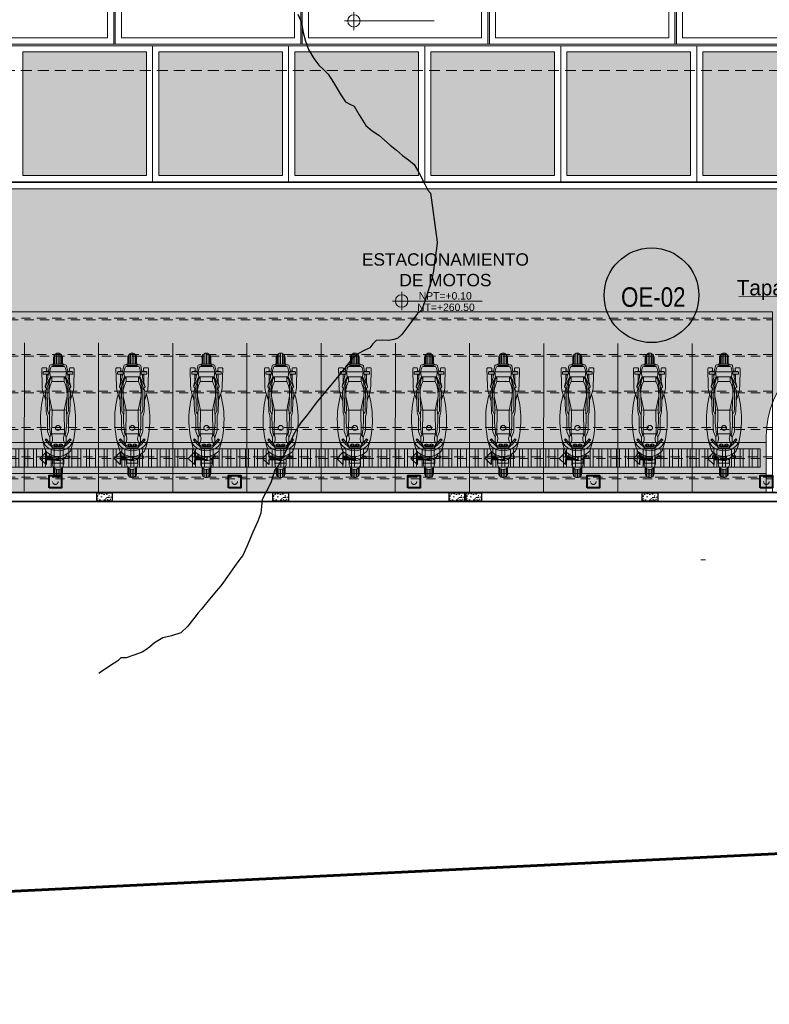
# Model space of a CAD drawing. Header units: millimetres. Extents: x -8931983 to 9630244, y 4 to 18563053.
# Tile 8 of 256: x 349105 to 349117, y 9281910 to 9281926. Entities that reach past the tile are written whole.
import ezdxf

# ---------------------------------------------------------------- set-up
doc = ezdxf.new("R2010")
doc.units = ezdxf.units.MM
for name, pattern in [('ACAD_ISO03W100', [30, 12, -18]), ('CONTINUA', [0]), ('DASHED', [0.75, 0.5, -0.25]), ('DASHED2', [0.375, 0.25, -0.125])]:
    doc.linetypes.add(name, pattern=pattern)
for name, color, linetype, lineweight in [('.', 7, 'Continuous', 0), ('0_ CUNETAS', 151, 'Continuous', 5), ('0_PROYECCIONES 1', 1, 'DASHED2', 0), ('13.-ALE_PRESENTACION', 7, 'Continuous', 0), ('Cerco Perimetrico', 151, 'Continuous', 18), ('COLUMNETAS TOP', 253, 'Continuous', 0), ('CUNETAS', 5, 'Continuous', 0), ('EQUIPAMIENTO', 8, 'Continuous', 0), ('G-ANNO-DIMS', 7, 'Continuous', 5), ('JUNTAS DE DILATACIÓN', 160, 'CONTINUA', 9), ('LPROYECCION', 7, 'ACAD_ISO03W100', 5), ('LROTULOS', 7, 'Continuous', 5), ('TARRAJEO', 32, 'Continuous', 0), ('TEXTO AMBIENTES', 7, 'Continuous', 30), ('vereda', 254, 'Continuous', 5)]:
    doc.layers.add(name, color=color, linetype=linetype, lineweight=lineweight)
for name, color, linetype, lineweight, true_color in [('0_COLUMNA ACHURADO', 250, 'Continuous', 0, 0x363636), ('0_PISOS', 252, 'Continuous', 0, 0x8a8a8a), ('0_TEXTURA PISOS', 252, 'Continuous', 0, 0x8c8c8c), ('PISO Cemento pulido', 254, 'Continuous', 5, 0xd1d1d1)]:
    doc.layers.add(name, color=color, linetype=linetype, lineweight=lineweight, true_color=true_color)
doc.layers.add('C-TOPO', color=7, linetype='Continuous')
doc.layers.add('COLUMNA T.E', color=6, linetype='Continuous')
doc.styles.add('AG FB', font='AGENCYR.TTF', dxfattribs={"height": 0.3})
doc.styles.add('Arial_1', font='arial.ttf', dxfattribs={"height": 0.15})
doc.styles.add('Cota B', font='swissck.ttf')

# ---------------------------------------------------------------- blocks, each defined once
blk = doc.blocks.new('A$Cead40488')
at = {"layer": 'EQUIPAMIENTO', "color": 252, "lineweight": 0, "true_color": 0x939598}
for p, q in [((0.61, 0.494), (0.536, 0.428)), ((0.62, 0.468), (0.602, 0.487)), ((0.627, 0.475), (0.61, 0.494)), ((1.069, 0.475), (1.389, 0.486)), ((1.25, 0.482), (1.362, 0.519)), ((1.395, 0.485), (1.444, 0.471)), ((1.46, 0.485), (1.428, 0.457)), ((1.767, 0.547), (1.481, 0.54)), ((1.481, 0.491), (1.621, 0.449)), ((1.482, 0.487), (1.632, 0.408)), ((1.673, 0.431), (1.673, 0.523)), ((1.673, 0.523), (1.713, 0.523)), ((1.713, 0.523), (1.713, 0.431)), ((1.715, 0.514), (1.715, 0.44)), ((1.775, 0.54), (1.767, 0.547)), ((1.775, 0.477), (1.775, 0.54)), ((0.147, 0.335), (0.021, 0.335)), ((0.044, 0.351), (0.16, 0.351)), ((0.166, 0.356), (0.071, 0.356)), ((0.307, 0.376), (0.224, 0.376)), ((0.276, 0.371), (0.236, 0.371)), ((0.236, 0.371), (0.236, 0.197)), ((0.299, 0.364), (0.276, 0.371)), ((0.311, 0.394), (0.311, 0.461)), ((0.314, 0.469), (0.35, 0.469)), ((0.314, 0.385), (0.314, 0.469)), ((0.35, 0.469), (0.35, 0.415)), ((0.48, 0.349), (0.48, 0.22)), ((0.532, 0.419), (0.496, 0.385)), ((0.505, 0.22), (0.505, 0.349)), ((0.509, 0.338), (0.519, 0.355)), ((0.509, 0.312), (0.509, 0.338)), ((0.519, 0.325), (0.514, 0.325)), ((0.521, 0.333), (0.516, 0.34)), ((0.519, 0.355), (0.532, 0.355)), ((0.52, 0.385), (0.532, 0.396)), ((0.523, 0.349), (0.525, 0.338)), ((0.529, 0.338), (0.531, 0.349)), ((0.532, 0.391), (0.627, 0.475)), ((0.532, 0.42), (0.532, 0.391)), ((0.532, 0.355), (0.542, 0.338)), ((0.538, 0.34), (0.532, 0.333)), ((0.534, 0.325), (0.541, 0.325)), ((0.542, 0.312), (0.542, 0.338)), ((0.543, 0.398), (0.591, 0.379)), ((0.655, 0.417), (0.562, 0.417)), ((0.651, 0.374), (0.71, 0.388)), ((0.652, 0.417), (0.732, 0.449)), ((0.71, 0.388), (0.655, 0.417)), ((0.71, 0.388), (0.71, 0.182)), ((0.71, 0.388), (1.09, 0.382)), ((0.792, 0.326), (0.768, 0.299)), ((0.769, 0.456), (0.975, 0.456)), ((0.818, 0.326), (0.792, 0.326)), ((0.843, 0.299), (0.818, 0.326)), ((1.001, 0.459), (1.046, 0.472)), ((1.041, 0.437), (1.021, 0.424)), ((1.09, 0.382), (1.32, 0.43)), ((1.09, 0.382), (1.097, 0.418)), ((1.09, 0.382), (1.097, 0.418)), ((1.09, 0.187), (1.09, 0.382)), ((1.09, 0.187), (1.09, 0.382)), ((1.095, 0.453), (1.469, 0.458)), ((1.424, 0.435), (1.097, 0.418)), ((1.32, 0.43), (1.422, 0.429)), ((1.422, 0.429), (1.493, 0.411)), ((1.519, 0.429), (1.424, 0.435)), ((1.632, 0.408), (1.476, 0.457)), ((1.493, 0.411), (1.555, 0.385)), ((1.597, 0.411), (1.519, 0.429)), ((1.673, 0.472), (1.542, 0.472)), ((1.555, 0.385), (1.555, 0.185)), ((1.555, 0.385), (1.632, 0.385)), ((1.632, 0.385), (1.597, 0.411)), ((1.632, 0.408), (1.601, 0.408)), ((1.673, 0.444), (1.621, 0.449)), ((1.632, 0.408), (1.711, 0.42)), ((1.632, 0.162), (1.632, 0.408)), ((1.673, 0.454), (1.636, 0.448)), ((1.713, 0.431), (1.673, 0.431)), ((1.711, 0.42), (1.714, 0.441)), ((1.711, 0.42), (1.711, 0.149)), ((1.711, 0.42), (1.782, 0.401)), ((1.765, 0.468), (1.713, 0.472)), ((1.713, 0.462), (1.754, 0.469)), ((1.713, 0.441), (1.715, 0.441)), ((1.714, 0.441), (1.713, 0.441)), ((1.715, 0.441), (1.81, 0.422)), ((1.775, 0.477), (1.765, 0.468)), ((1.797, 0.381), (1.797, 0.187)), ((1.833, 0.375), (1.813, 0.36)), ((1.813, 0.36), (1.813, 0.209)), ((1.826, 0.37), (1.826, 0.403)), ((1.833, 0.193), (1.833, 0.375)), ((1.943, 0.356), (1.834, 0.356)), ((1.834, 0.351), (1.969, 0.351)), ((1.994, 0.335), (1.834, 0.335)), ((0.132, 0.284), (0, 0.284)), ((0.005, 0.312), (0.136, 0.312)), ((0.005, 0.256), (0.136, 0.256)), ((0.148, 0.233), (0.021, 0.233)), ((0.044, 0.218), (0.161, 0.218)), ((0.167, 0.213), (0.071, 0.213)), ((0.307, 0.193), (0.224, 0.193)), ((0.276, 0.197), (0.236, 0.197)), ((0.299, 0.204), (0.276, 0.197)), ((0.311, 0.175), (0.311, 0.108)), ((0.314, 0.184), (0.314, 0.099)), ((0.532, 0.149), (0.496, 0.183)), ((0.509, 0.312), (0.519, 0.294)), ((0.509, 0.256), (0.519, 0.274)), ((0.509, 0.256), (0.509, 0.231)), ((0.509, 0.231), (0.519, 0.214)), ((0.519, 0.244), (0.514, 0.244)), ((0.521, 0.316), (0.516, 0.31)), ((0.521, 0.252), (0.516, 0.259)), ((0.521, 0.236), (0.516, 0.228)), ((0.519, 0.294), (0.532, 0.294)), ((0.519, 0.274), (0.532, 0.274)), ((0.519, 0.214), (0.532, 0.214)), ((0.52, 0.183), (0.532, 0.172)), ((0.525, 0.311), (0.523, 0.3)), ((0.525, 0.257), (0.523, 0.269)), ((0.523, 0.219), (0.525, 0.231)), ((0.531, 0.3), (0.529, 0.311)), ((0.531, 0.269), (0.529, 0.257)), ((0.529, 0.231), (0.531, 0.219)), ((0.538, 0.31), (0.532, 0.316)), ((0.542, 0.312), (0.532, 0.294)), ((0.542, 0.256), (0.532, 0.274)), ((0.538, 0.259), (0.532, 0.252)), ((0.538, 0.228), (0.532, 0.236)), ((0.532, 0.214), (0.542, 0.231)), ((0.532, 0.177), (0.627, 0.094)), ((0.532, 0.148), (0.532, 0.177)), ((0.534, 0.244), (0.541, 0.244)), ((0.542, 0.256), (0.542, 0.231)), ((0.543, 0.17), (0.591, 0.19)), ((0.651, 0.194), (0.71, 0.181)), ((0.71, 0.181), (0.655, 0.151)), ((0.71, 0.181), (1.09, 0.186)), ((0.768, 0.299), (0.768, 0.269)), ((0.792, 0.242), (0.768, 0.269)), ((0.818, 0.242), (0.792, 0.242)), ((0.843, 0.269), (0.818, 0.242)), ((0.843, 0.269), (0.843, 0.299)), ((1.09, 0.186), (1.097, 0.15)), ((1.09, 0.186), (1.097, 0.15)), ((1.09, 0.186), (1.32, 0.139)), ((1.632, 0.161), (1.476, 0.112)), ((1.482, 0.081), (1.632, 0.161)), ((1.493, 0.158), (1.555, 0.184)), ((1.555, 0.184), (1.632, 0.184)), ((1.632, 0.184), (1.597, 0.158)), ((1.632, 0.161), (1.601, 0.16)), ((1.632, 0.161), (1.711, 0.149)), ((1.711, 0.149), (1.782, 0.168)), ((1.833, 0.193), (1.813, 0.209)), ((1.826, 0.198), (1.826, 0.166)), ((2.009, 0.312), (1.834, 0.312)), ((1.834, 0.284), (2.014, 0.284)), ((2.008, 0.256), (1.834, 0.256)), ((1.992, 0.233), (1.834, 0.233)), ((1.834, 0.218), (1.967, 0.218)), ((1.943, 0.213), (1.834, 0.213)), ((0.314, 0.099), (0.35, 0.099)), ((0.35, 0.099), (0.35, 0.153)), ((0.61, 0.074), (0.536, 0.141)), ((0.655, 0.151), (0.562, 0.151)), ((0.62, 0.1), (0.602, 0.081)), ((0.627, 0.094), (0.61, 0.074)), ((0.652, 0.151), (0.732, 0.12)), ((0.769, 0.113), (0.975, 0.113)), ((1.001, 0.109), (1.046, 0.097)), ((1.041, 0.132), (1.021, 0.145)), ((1.069, 0.093), (1.389, 0.082)), ((1.095, 0.115), (1.469, 0.111)), ((1.424, 0.133), (1.097, 0.15)), ((1.25, 0.087), (1.362, 0.049)), ((1.32, 0.139), (1.422, 0.14)), ((1.395, 0.083), (1.444, 0.098)), ((1.422, 0.14), (1.493, 0.158)), ((1.519, 0.14), (1.424, 0.133)), ((1.46, 0.084), (1.428, 0.111)), ((1.481, 0.078), (1.621, 0.12)), ((1.767, 0.021), (1.481, 0.028)), ((1.597, 0.158), (1.519, 0.14)), ((1.673, 0.097), (1.542, 0.097)), ((1.673, 0.124), (1.621, 0.12)), ((1.673, 0.114), (1.636, 0.121)), ((1.713, 0.138), (1.673, 0.138)), ((1.673, 0.138), (1.673, 0.046)), ((1.673, 0.046), (1.713, 0.046)), ((1.711, 0.149), (1.714, 0.127)), ((1.713, 0.046), (1.713, 0.138)), ((1.714, 0.127), (1.713, 0.127)), ((1.713, 0.127), (1.715, 0.127)), ((1.713, 0.107), (1.754, 0.1)), ((1.765, 0.1), (1.713, 0.097)), ((1.715, 0.127), (1.81, 0.146)), ((1.715, 0.055), (1.715, 0.129)), ((1.775, 0.092), (1.765, 0.1)), ((1.775, 0.028), (1.767, 0.021)), ((1.775, 0.092), (1.775, 0.028))]:
    blk.add_line(p, q, dxfattribs=at)
for centre, radius, start, end in [((0.615, 0.285), 0.272, 132.5562, 227.4438), ((0.938, -1.007), 1.575, 74.9421, 108.7675), ((0.703, 0.244), 0.304, 107.8857, 131.2009), ((1.49, 0.141), 0.4, 91.3575, 108.6942), ((1.389, 0.466), 0.02, 73.359, 91.9702), ((1.473, 0.47), 0.02, 61.9424, 130.9137), ((1.475, 0.471), 0.02, 73.2719, 130.9137), ((0.071, 0.285), 0.0711, 89.6687, 270.3313), ((0.224, 0.285), 0.0918, 89.6687, 270.3313), ((0.429, 0.285), 0.152, 106.0575, 253.9422), ((0.724, 0.285), 0.291, 139.5475, 220.4525), ((0.53, 0.349), 0.05, 133.2382, 180), ((0.555, 0.349), 0.05, 133.2382, 180), ((0.542, 0.42), 0.01, 131.8676, 180), ((0.629, 0.472), 0.1, 248.094, 282.9179), ((0.952, -1.097), 1.522, 84.5142, 100.1132), ((0.769, 0.356), 0.1, 90, 111.6868), ((0.975, 0.556), 0.1, 270, 285.2875), ((1.096, 0.353), 0.1, 90.6944, 123.3274), ((1.073, 0.375), 0.1, 91.9702, 105.2875), ((1.47, 0.438), 0.02, 72.5452, 90.6944), ((1.777, 0.381), 0.02, 0, 75.0682), ((1.806, 0.403), 0.02, 0, 78.6493), ((1.943, 0.285), 0.0711, 269.6687, 90.3313), ((0.53, 0.22), 0.05, 180, 226.7618), ((0.555, 0.22), 0.05, 180, 226.7618), ((0.629, 0.097), 0.1, 77.0821, 111.906), ((0.952, 1.665), 1.522, 259.8868, 275.4858), ((1.777, 0.187), 0.02, 284.9318, 0), ((1.806, 0.166), 0.02, 281.3507, 0), ((0.938, 1.575), 1.575, 251.2325, 285.0579), ((0.703, 0.324), 0.304, 228.7991, 252.1143), ((0.542, 0.148), 0.01, 180, 228.1324), ((0.769, 0.213), 0.1, 248.3132, 270), ((0.975, 0.013), 0.1, 74.7125, 90), ((1.096, 0.215), 0.1, 236.6726, 269.3056), ((1.073, 0.193), 0.1, 254.7125, 268.0298), ((1.49, 0.428), 0.4, 251.3058, 268.6425), ((1.389, 0.102), 0.02, 268.0298, 286.641), ((1.473, 0.099), 0.02, 229.0863, 298.0576), ((1.475, 0.097), 0.02, 229.0863, 286.7281), ((1.47, 0.131), 0.02, 269.3056, 287.4548)]:
    blk.add_arc(centre, radius, start, end, dxfattribs=at)
blk = doc.blocks.new('topooooo')
at = {"layer": 'C-TOPO', "color": 31, "linetype": 'Continuous', "lineweight": 25, "elevation": 1.618, "flags": 128}
blk.add_lwpolyline([(-111.528, -226.396), (-111.394, -226.463), (-111.271, -226.571), (-111.152, -226.654), (-111.028, -226.726), (-110.868, -226.783), (-110.739, -226.814), (-110.633, -226.822), (-110.528, -226.83), (-110.379, -226.88), (-110.158, -226.959), (-110.028, -227.001), (-109.953, -226.983), (-109.878, -226.964), (-109.724, -227.02), (-109.528, -227.084), (-109.397, -227.083), (-109.271, -227.071), (-109.15, -227.073), (-109.028, -227.077), (-108.895, -227.078), (-108.765, -227.077), (-108.645, -227.069), (-108.528, -227.071), (-108.384, -227.123), (-108.192, -227.205), (-108.092, -227.25), (-108.028, -227.261), (-107.971, -227.314), (-107.857, -227.418), (-107.649, -227.608), (-107.528, -227.719), (-107.478, -227.766), (-107.43, -227.814), (-107.361, -227.92), (-107.266, -228.076), (-107.192, -228.198), (-107.128, -228.314), (-107.076, -228.432), (-107.028, -228.552), (-106.966, -228.711), (-106.928, -228.814), (-106.95, -228.892), (-106.939, -229.102), (-106.928, -229.314), (-106.938, -229.404), (-106.976, -229.46), (-107.028, -229.525), (-107.11, -229.588), (-107.187, -229.655), (-107.191, -229.733), (-107.19, -229.814), (-107.236, -229.913), (-107.29, -230.052), (-107.296, -230.187), (-107.29, -230.314), (-107.29, -230.433), (-107.29, -230.552), (-107.29, -230.683), (-107.29, -230.814), (-107.291, -230.933), (-107.29, -231.052), (-107.285, -231.177), (-107.278, -231.314), (-107.276, -231.448), (-107.267, -231.575), (-107.239, -231.695), (-107.205, -231.814), (-107.154, -232.046), (-107.116, -232.226), (-107.116, -232.314), (-107.078, -232.396), (-107.028, -232.516), (-106.999, -232.666), (-106.966, -232.814), (-106.906, -232.906), (-106.844, -232.998), (-106.8, -233.126), (-106.746, -233.314), (-106.675, -233.558), (-106.633, -233.709), (-106.631, -233.761), (-106.629, -233.814), (-106.621, -233.93), (-106.607, -234.132), (-106.6, -234.242), (-106.596, -234.314), (-106.596, -234.428), (-106.596, -234.633), (-106.596, -234.746), (-106.592, -234.814), (-106.599, -234.885), (-106.594, -234.975), (-106.59, -235.156), (-106.608, -235.314), (-106.694, -235.447), (-106.782, -235.56), (-106.829, -235.708), (-106.851, -235.814), (-106.868, -235.884), (-106.889, -235.953), (-106.96, -236.077), (-107.028, -236.188), (-107.098, -236.244), (-107.103, -236.314), (-107.149, -236.464), (-107.202, -236.64), (-107.207, -236.664)], dxfattribs=at)
blk = doc.blocks.new('Cotas de elevación - M_Cota de elevación - Destino rellenado-517392-Nivel 1')
at = {"layer": 'G-ANNO-DIMS'}
for p, q in [((-0.0015, 0), (0.013, 0)), ((0, -0.0015), (0, 0.0015))]:
    blk.add_line(p, q, dxfattribs=at)
blk.add_circle((0, 0), 0.001, dxfattribs=at)
blk = doc.blocks.new('*U3810')
at = {"layer": '.', "lineweight": 30}
h = blk.add_hatch(color=1, dxfattribs=at)
h.dxf.hatch_style = 1
h.paths.add_polyline_path([(-0.025, -0.05), (-0.1, -0.05), (0, -0.15), (0.1, -0.05), (0.025, -0.05), (0.025, 0.15), (-0.025, 0.15)])
at = {"layer": '0_ CUNETAS', "color": 1, "lineweight": 30}
blk.add_lwpolyline([(-0.1, -0.05), (-0.025, -0.05), (-0.025, 0.15), (0.025, 0.15), (0.025, -0.05), (0.1, -0.05), (0, -0.15)], close=True, dxfattribs=at)
blk = doc.blocks.new('*U3811')
at = {"layer": '0_ CUNETAS', "color": 0, "linetype": 'ByBlock', "lineweight": -2, "transparency": 16777216}
for p in [(0, 14.4), (0, 13.2), (0, 12), (0, 10.8), (0, 9.6), (0, 8.4), (0, 7.2), (0, 6), (0, 4.8), (0, 3.6), (0, 2.4), (0, 1.2), (0, 0)]:
    blk.add_blockref('*U3810', p, dxfattribs=at)
blk = doc.blocks.new('red drenaje')
at = {"layer": '0_ CUNETAS', "lineweight": 0}
h = blk.add_hatch(dxfattribs=at)
h.set_pattern_fill('ANSI32', color=151, scale=0.015, angle=45)
h.paths.add_polyline_path([(-33.796, 0.7), (-49.621, 0.7), (-49.621, 0.4), (-33.796, 0.4)])
at = {"color": 151, "lineweight": 0}
for p, q in [((-49.621, 0.8), (-33.696, 0.8)), ((-33.696, 0.8), (-33.696, 0.3)), ((-49.621, 0.3), (-33.696, 0.3))]:
    blk.add_line(p, q, dxfattribs=at)
blk.add_lwpolyline([(-33.796, 0.7), (-49.621, 0.7), (-49.621, 0.4), (-33.796, 0.4)], close=True, dxfattribs=at)
at = {"layer": 'LROTULOS', "color": 1}
blk.add_line((-32.196, 3.152), (-34.139, 3.165), dxfattribs=at)
at = {"layer": '0_ CUNETAS', "lineweight": 0, "rotation": 270.0000000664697}
blk.add_blockref('*U3811', (-48.893, 0.544), dxfattribs=at)
at = {"layer": 'LROTULOS', "lineweight": 25, "style": 'AG FB'}
blk.add_text('Tapa de Inspección', height=0.25, dxfattribs=at).set_placement((-34.173, 3.18))
blk = doc.blocks.new('JUNTA VEREDA')
at = {"layer": '.', "true_color": 0x939598}
h = blk.add_hatch(dxfattribs=at)
h.set_pattern_fill('ANGLE', color=252)
h.set_pattern_definition([(0, (0, 0), (0, 6.985), [5.08, -1.905]), (90, (0, 0), (-6.985, 4e-16), [5.08, -1.905])])
h.paths.add_polyline_path([(-0.013, 1.2), (0.012, 1.2), (0.012, 0), (-0.013, 0)])
h = blk.add_hatch(color=252, dxfattribs=at)
h.dxf.hatch_style = 1
h.paths.add_polyline_path([(0.012, 1.2), (-0.013, 1.2), (-0.013, 0), (0.012, 0)])
at = {"layer": '0_TEXTURA PISOS'}
h = blk.add_hatch(dxfattribs=at)
h.set_pattern_fill('ANGLE', color=256)
h.set_pattern_definition([(0, (-5477.766, -1210.968), (0, 6.985), [5.08, -1.905]), (90, (-5477.766, -1210.968), (-6.985, 4e-16), [5.08, -1.905])])
h.paths.add_polyline_path([(-0.013, 1.2), (0.012, 1.2), (0.012, 0), (-0.013, 0)])
at = {"layer": 'vereda'}
blk.add_lwpolyline([(-0.013, 1.2), (0.012, 1.2), (0.012, 0), (-0.013, 0)], close=True, dxfattribs=at)
blk = doc.blocks.new('VEREDAAAAA')
at = {"layer": 'vereda', "elevation": 0}
for points in [[(-19.005, -24.73), (-16.005, -24.73), (-16.005, -23.53), (-19.005, -23.53)], [(-15.979, -24.73), (-12.979, -24.73), (-12.979, -23.53), (-15.979, -23.53)], [(-12.954, -24.73), (-9.954, -24.73), (-9.954, -23.53), (-12.954, -23.53)], [(-9.928, -24.73), (-6.928, -24.73), (-6.928, -23.53), (-9.928, -23.53)], [(-6.903, -24.73), (-3.903, -24.73), (-3.903, -23.53), (-6.903, -23.53)], [(-18.905, -24.63), (-16.105, -24.63), (-16.105, -23.63), (-18.905, -23.63)], [(-15.879, -24.63), (-13.079, -24.63), (-13.079, -23.63), (-15.879, -23.63)], [(-12.854, -24.63), (-10.054, -24.63), (-10.054, -23.63), (-12.854, -23.63)], [(-9.828, -24.63), (-7.028, -24.63), (-7.028, -23.63), (-9.828, -23.63)], [(-6.803, -24.63), (-4.003, -24.63), (-4.003, -23.63), (-6.803, -23.63)]]:
    blk.add_lwpolyline(points, close=True, dxfattribs=at)
at = {"layer": 'TEXTO AMBIENTES', "xscale": 99.99999999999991, "yscale": 99.99999999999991, "zscale": 99.99999999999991}
blk.add_blockref('Cotas de elevación - M_Cota de elevación - Destino rellenado-517392-Nivel 1', (-12.12, -24.354), dxfattribs=at)
at = {"layer": 'vereda'}
for p in [(-15.991, -24.73, 0), (-12.966, -24.73, 0), (-9.94, -24.73, 0), (-6.915, -24.73, 0)]:
    blk.add_blockref('JUNTA VEREDA', p, dxfattribs=at)
blk = doc.blocks.new('ADMIII PLATA GG')
at = {"layer": '0_PROYECCIONES 1', "ltscale": 0.7}
blk.add_lwpolyline([(1.515, 1.392), (-19.315, 1.392), (-19.315, -23.938), (1.515, -23.938)], close=True, dxfattribs=at)
blk = doc.blocks.new('techo estacionamiento motos')
at = {"layer": '.', "true_color": 0xffffff}
h = blk.add_hatch(color=7, dxfattribs=at)
h.dxf.hatch_style = 1
h.paths.add_polyline_path([(-14.6, -2.845), (-14.6, -2.645), (-14.4, -2.645), (-14.4, -2.845)])
h = blk.add_hatch(color=7, dxfattribs=at)
h.dxf.hatch_style = 1
h.paths.add_polyline_path([(-11.7, -2.845), (-11.7, -2.645), (-11.5, -2.645), (-11.5, -2.845)])
h = blk.add_hatch(color=7, dxfattribs=at)
h.dxf.hatch_style = 1
h.paths.add_polyline_path([(-8.8, -2.845), (-8.8, -2.645), (-8.6, -2.645), (-8.6, -2.845)])
h = blk.add_hatch(color=7, dxfattribs=at)
h.dxf.hatch_style = 1
h.paths.add_polyline_path([(-5.9, -2.845), (-5.9, -2.645), (-5.7, -2.645), (-5.7, -2.845)])
h = blk.add_hatch(color=7, dxfattribs=at)
h.dxf.hatch_style = 1
h.paths.add_polyline_path([(-3, -2.845), (-3, -2.645), (-2.8, -2.645), (-2.8, -2.845)])
h = blk.add_hatch(color=7, dxfattribs=at)
h.dxf.hatch_style = 1
h.paths.add_polyline_path([(-0.2, -2.845), (-0.2, -2.645), (0, -2.645), (0, -2.845)])
at = {"layer": 'COLUMNETAS TOP', "lineweight": 40}
for points in [[(-14.6, -2.845), (-14.6, -2.645), (-14.4, -2.645), (-14.4, -2.845)], [(-11.7, -2.845), (-11.7, -2.645), (-11.5, -2.645), (-11.5, -2.845)], [(-8.8, -2.845), (-8.8, -2.645), (-8.6, -2.645), (-8.6, -2.845)], [(-5.9, -2.845), (-5.9, -2.645), (-5.7, -2.645), (-5.7, -2.845)], [(-3, -2.845), (-3, -2.645), (-2.8, -2.645), (-2.8, -2.845)], [(-0.2, -2.845), (-0.2, -2.645), (0, -2.645), (0, -2.845)]]:
    blk.add_lwpolyline(points, close=True, dxfattribs=at)
at = {"layer": 'LPROYECCION', "color": 251, "linetype": 'ByBlock', "ltscale": 0.1, "true_color": 0x636466}
blk.add_lwpolyline([(0, 0), (0, -2.912), (-14.6, -2.912), (-14.6, 0)], close=True, dxfattribs=at)
at = {"layer": 'LPROYECCION', "color": 251, "linetype": 'DASHED', "ltscale": 0.3, "true_color": 0x636466}
for points in [[(-14.6, -0.126), (0, -0.126), (0, -0.098), (-14.6, -0.098)], [(-14.6, -0.717), (0, -0.717), (0, -0.688), (-14.6, -0.688)], [(-14.6, -1.308), (0, -1.308), (0, -1.279), (-14.6, -1.279)], [(-14.6, -1.899), (0, -1.899), (0, -1.87), (-14.6, -1.87)], [(-14.6, -2.371), (0, -2.371), (0, -2.343), (-14.6, -2.343)], [(-14.6, -2.698), (0, -2.698), (0, -2.669), (-14.6, -2.669)]]:
    blk.add_lwpolyline(points, dxfattribs=at)
at = {"layer": 'LPROYECCION', "ltscale": 0.01}
for centre in [(-14.5, -2.745), (-11.6, -2.745), (-8.7, -2.745), (-5.8, -2.745), (-2.9, -2.745), (-0.1, -2.745)]:
    blk.add_circle(centre, 0.0444, dxfattribs=at)

msp = doc.modelspace()

# ---------------------------------------------------------------- hatches: boundary and pattern name
at = {"layer": '.', "true_color": 0x939598, "transparency": 33554559}
h = msp.add_hatch(dxfattribs=at)
h.set_pattern_fill('AR-SAND', color=252, scale=0.0087, angle=-90)
h.set_pattern_definition([(307.5, (343646.55733, 9280804.51346), (0.425789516, 0.013920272), [0, -0.3358896, 0, -0.375666, 0, -0.3590925]), (277.5, (343646.5573, 9280804.51346), (0.62363784, -0.391085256), [0, -0.1812036, 0, -0.3027426, 0, -0.1160145]), (237.5, (343646.55733, 9280804.78527), (0.00125035, -0.688163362), [0, -0.11049, 0, -0.397764, 0, -0.519303]), (227.5, (343646.5573, 9280804.78527), (0.19394851, -0.664294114), [0, -0.055245, 0, -0.2607564, 0, -0.298323])])
edge = h.paths.add_edge_path()
edge.add_arc((349119.76365, 9281919.2621), 3.64304, 5.526081, 89.337542, ccw=False)
edge.add_line((349123.38976, 9281919.61292), (349123.38976, 9281917.84139))
edge.add_line((349123.38976, 9281917.84139), (349121.58981, 9281917.84139))
edge.add_line((349121.58981, 9281917.84139), (349121.58981, 9281918.77139))
edge.add_line((349121.58981, 9281918.77139), (349121.30981, 9281918.77139))
edge.add_line((349121.30981, 9281918.77139), (349121.3096, 9281918.90729))
edge.add_arc((349119.8096, 9281918.9049), 1.5, 0.091445, 90.037769)
edge.add_line((349119.80862, 9281920.4049), (349118.83863, 9281920.4047))
edge.add_arc((349118.83893, 9281918.9047), 1.5, 90.01143, 180.008496)
edge.add_line((349117.33893, 9281918.90448), (349117.33907, 9281918.00139))
edge.add_line((349117.33907, 9281918.00139), (349102.93884, 9281918.00139))
edge.add_line((349102.93884, 9281918.00139), (349102.93884, 9281919.40587))
edge.add_arc((349101.93884, 9281919.40736), 1, 359.915037, 448.647331)
edge.add_line((349101.96245, 9281920.40708), (349100.81063, 9281920.40796))
edge.add_line((349100.81063, 9281920.40796), (349100.81063, 9281922.90446))
edge.add_line((349100.81063, 9281922.90446), (349119.80577, 9281922.9049))
at = {"layer": '.', "true_color": 0xadddf7, "transparency": 33554572}
h = msp.add_hatch(color=141, dxfattribs=at)
h.dxf.hatch_style = 1
h.paths.add_polyline_path([(349112.45981, 9281917.84139), (349112.48481, 9281917.84139), (349112.48481, 9281918.00139), (349112.45981, 9281918.00139)])
at = {"lineweight": 30, "true_color": 0xadddf7}
h = msp.add_hatch(color=141, dxfattribs=at)
h.dxf.hatch_style = 1
edge = h.paths.add_edge_path()
edge.add_arc((349115.48347, 9281921.1836), 0.76568, 0, 360)
at = {"layer": '0_COLUMNA ACHURADO'}
h = msp.add_hatch(dxfattribs=at)
h.set_pattern_fill('AR-CONC', color=256, scale=0.00088, angle=90)
h.set_pattern_definition([(140, (-14.22064, 0.38301), (0.0140263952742, 0.1603225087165), [0.016764, -0.184404]), (85, (-14.22064, 0.38301), (-0.1681300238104, -0.031014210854), [0.0134112, -0.1475237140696]), (190.4514447, (-14.21947, 0.39637), (-0.1541036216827, 0.1293082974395), [0.014247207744, -0.156719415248]), (136.1842, (-14.26535, 0.383), (0.036997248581, 0.238549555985), [0.025146, -0.276606]), (186.63555761, (-14.26226, 0.4029), (-0.217734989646, 0.2089156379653), [0.021370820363, -0.235079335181]), (81.18415117, (-14.26535, 0.383), (-0.217734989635, 0.208915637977), [0.0201167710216, -0.2212845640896]), (111, (-14.25417, 0.40536), (0.0899933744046, 0.1334206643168), [0.016764, -0.184404]), (56, (-14.25417, 0.40536), (-0.1620854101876, 0.054385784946), [0.0134112, -0.1475232]), (161.451445, (-14.24667, 0.41648), (-0.0720920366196, 0.1878064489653), [0.014247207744, -0.156719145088]), (127.5, (-14.22064, 0.38301), (-0.07440843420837, 0.00271797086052), [0, -0.14573504, 0, -0.1497584, 0, -0.148082]), (97.5, (-14.22064, 0.38301), (-0.08815890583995, 0.0588013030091), [0, -0.08538464, 0, -0.14238224, 0, -0.0564388]), (57.5, (-14.22064, 0.333164), (0.00504129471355, 0.11931972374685), [0, -0.05588, 0, -0.1743456, 0, -0.2313432]), (47.5, (-14.22064, 0.31081), (-0.0223753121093, 0.1303536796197), [0, -0.072644, 0, -0.11578336, 0, -0.1642872])])
h.paths.add_polyline_path([(349106.75981, 9281917.85639), (349106.75981, 9281917.98639), (349106.50981, 9281917.98639), (349106.50981, 9281917.85639)])
h = msp.add_hatch(dxfattribs=at)
h.set_pattern_fill('AR-CONC', color=256, scale=0.00088, angle=90)
h.set_pattern_definition([(140, (-11.37064, 0.38301), (0.0140263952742, 0.1603225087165), [0.016764, -0.184404]), (85, (-11.37064, 0.38301), (-0.1681300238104, -0.031014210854), [0.0134112, -0.1475237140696]), (190.4514447, (-11.36947, 0.39637), (-0.1541036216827, 0.1293082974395), [0.014247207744, -0.156719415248]), (136.1842, (-11.41535, 0.383), (0.036997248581, 0.238549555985), [0.025146, -0.276606]), (186.63555761, (-11.41226, 0.4029), (-0.217734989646, 0.2089156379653), [0.021370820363, -0.235079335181]), (81.18415117, (-11.41535, 0.383), (-0.217734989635, 0.208915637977), [0.0201167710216, -0.2212845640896]), (111, (-11.40417, 0.40536), (0.0899933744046, 0.1334206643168), [0.016764, -0.184404]), (56, (-11.40417, 0.40536), (-0.1620854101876, 0.054385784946), [0.0134112, -0.1475232]), (161.451445, (-11.39667, 0.41648), (-0.0720920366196, 0.1878064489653), [0.014247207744, -0.156719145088]), (127.5, (-11.37064, 0.38301), (-0.07440843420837, 0.00271797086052), [0, -0.14573504, 0, -0.1497584, 0, -0.148082]), (97.5, (-11.37064, 0.38301), (-0.08815890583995, 0.0588013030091), [0, -0.08538464, 0, -0.14238224, 0, -0.0564388]), (57.5, (-11.37064, 0.333164), (0.00504129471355, 0.11931972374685), [0, -0.05588, 0, -0.1743456, 0, -0.2313432]), (47.5, (-11.37064, 0.31081), (-0.0223753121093, 0.1303536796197), [0, -0.072644, 0, -0.11578336, 0, -0.1642872])])
h.paths.add_polyline_path([(349109.60981, 9281917.85639), (349109.60981, 9281917.98639), (349109.35981, 9281917.98639), (349109.35981, 9281917.85639)])
h = msp.add_hatch(dxfattribs=at)
h.set_pattern_fill('AR-CONC', color=256, scale=0.00088, angle=90)
h.set_pattern_definition([(140, (-8.52064, 0.38301), (0.0140263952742, 0.1603225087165), [0.016764, -0.184404]), (85, (-8.52064, 0.38301), (-0.1681300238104, -0.031014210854), [0.0134112, -0.1475237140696]), (190.4514447, (-8.51947, 0.39637), (-0.1541036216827, 0.1293082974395), [0.014247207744, -0.156719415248]), (136.1842, (-8.56535, 0.383), (0.036997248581, 0.238549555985), [0.025146, -0.276606]), (186.63555761, (-8.56226, 0.4029), (-0.217734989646, 0.2089156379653), [0.021370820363, -0.235079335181]), (81.18415117, (-8.56535, 0.383), (-0.217734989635, 0.208915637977), [0.0201167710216, -0.2212845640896]), (111, (-8.55417, 0.40536), (0.0899933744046, 0.1334206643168), [0.016764, -0.184404]), (56, (-8.55417, 0.40536), (-0.1620854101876, 0.054385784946), [0.0134112, -0.1475232]), (161.451445, (-8.54667, 0.41648), (-0.0720920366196, 0.1878064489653), [0.014247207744, -0.156719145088]), (127.5, (-8.52064, 0.38301), (-0.07440843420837, 0.00271797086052), [0, -0.14573504, 0, -0.1497584, 0, -0.148082]), (97.5, (-8.52064, 0.38301), (-0.08815890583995, 0.0588013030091), [0, -0.08538464, 0, -0.14238224, 0, -0.0564388]), (57.5, (-8.52064, 0.333164), (0.00504129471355, 0.11931972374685), [0, -0.05588, 0, -0.1743456, 0, -0.2313432]), (47.5, (-8.52064, 0.31081), (-0.0223753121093, 0.1303536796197), [0, -0.072644, 0, -0.11578336, 0, -0.1642872])])
h.paths.add_polyline_path([(349112.45981, 9281917.85639), (349112.45981, 9281917.98639), (349112.20981, 9281917.98639), (349112.20981, 9281917.85639)])
h = msp.add_hatch(dxfattribs=at)
h.set_pattern_fill('AR-CONC', color=256, scale=0.00088, angle=90)
h.set_pattern_definition([(140, (-8.24564, 0.38301), (0.0140263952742, 0.1603225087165), [0.016764, -0.184404]), (85, (-8.24564, 0.38301), (-0.1681300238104, -0.031014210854), [0.0134112, -0.1475237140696]), (190.4514447, (-8.24447, 0.39637), (-0.1541036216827, 0.1293082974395), [0.014247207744, -0.156719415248]), (136.1842, (-8.29035, 0.383), (0.036997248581, 0.238549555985), [0.025146, -0.276606]), (186.63555761, (-8.28726, 0.4029), (-0.217734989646, 0.2089156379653), [0.021370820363, -0.235079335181]), (81.18415117, (-8.29035, 0.383), (-0.217734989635, 0.208915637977), [0.0201167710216, -0.2212845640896]), (111, (-8.27917, 0.40536), (0.0899933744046, 0.1334206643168), [0.016764, -0.184404]), (56, (-8.27917, 0.40536), (-0.1620854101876, 0.054385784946), [0.0134112, -0.1475232]), (161.451445, (-8.27167, 0.41648), (-0.0720920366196, 0.1878064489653), [0.014247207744, -0.156719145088]), (127.5, (-8.24564, 0.38301), (-0.07440843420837, 0.00271797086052), [0, -0.14573504, 0, -0.1497584, 0, -0.148082]), (97.5, (-8.24564, 0.38301), (-0.08815890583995, 0.0588013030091), [0, -0.08538464, 0, -0.14238224, 0, -0.0564388]), (57.5, (-8.24564, 0.333164), (0.00504129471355, 0.11931972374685), [0, -0.05588, 0, -0.1743456, 0, -0.2313432]), (47.5, (-8.24564, 0.31081), (-0.0223753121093, 0.1303536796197), [0, -0.072644, 0, -0.11578336, 0, -0.1642872])])
h.paths.add_polyline_path([(349112.73481, 9281917.85639), (349112.73481, 9281917.98639), (349112.48481, 9281917.98639), (349112.48481, 9281917.85639)])
h = msp.add_hatch(dxfattribs=at)
h.set_pattern_fill('AR-CONC', color=256, scale=0.00088, angle=90)
h.set_pattern_definition([(140, (-5.39564, 0.38301), (0.0140263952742, 0.1603225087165), [0.016764, -0.184404]), (85, (-5.39564, 0.38301), (-0.1681300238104, -0.031014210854), [0.0134112, -0.1475237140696]), (190.4514447, (-5.39447, 0.39637), (-0.1541036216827, 0.1293082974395), [0.014247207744, -0.156719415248]), (136.1842, (-5.44035, 0.383), (0.036997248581, 0.238549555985), [0.025146, -0.276606]), (186.63555761, (-5.43726, 0.4029), (-0.217734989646, 0.2089156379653), [0.021370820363, -0.235079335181]), (81.18415117, (-5.44035, 0.383), (-0.217734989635, 0.208915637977), [0.0201167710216, -0.2212845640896]), (111, (-5.42917, 0.40536), (0.0899933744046, 0.1334206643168), [0.016764, -0.184404]), (56, (-5.42917, 0.40536), (-0.1620854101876, 0.054385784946), [0.0134112, -0.1475232]), (161.451445, (-5.42167, 0.41648), (-0.0720920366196, 0.1878064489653), [0.014247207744, -0.156719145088]), (127.5, (-5.39564, 0.38301), (-0.07440843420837, 0.00271797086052), [0, -0.14573504, 0, -0.1497584, 0, -0.148082]), (97.5, (-5.39564, 0.38301), (-0.08815890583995, 0.0588013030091), [0, -0.08538464, 0, -0.14238224, 0, -0.0564388]), (57.5, (-5.39564, 0.333164), (0.00504129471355, 0.11931972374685), [0, -0.05588, 0, -0.1743456, 0, -0.2313432]), (47.5, (-5.39564, 0.31081), (-0.0223753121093, 0.1303536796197), [0, -0.072644, 0, -0.11578336, 0, -0.1642872])])
h.paths.add_polyline_path([(349115.58481, 9281917.85639), (349115.58481, 9281917.98639), (349115.33481, 9281917.98639), (349115.33481, 9281917.85639)])
at = {"layer": 'JUNTAS DE DILATACIÓN'}
h = msp.add_hatch(dxfattribs=at)
h.set_pattern_fill('ANSI34', color=256, scale=0.0029, angle=180.093964)
h.set_pattern_definition([(225.0939636, (354699.405684, 9283450.98328), (0.03912812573, -0.03899999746), []), (225.0939636, (354699.39266, 9283450.98326), (0.03912812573, -0.03899999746), []), (225.0939636, (354699.37964, 9283450.98324), (0.03912812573, -0.03899999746), []), (225.0939636, (354699.36662, 9283450.98322), (0.03912812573, -0.03899999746), [])])
h.paths.add_polyline_path([(349112.45981, 9281917.84139), (349112.48481, 9281917.84139), (349112.48481, 9281918.00139), (349112.45981, 9281918.00139)])
at = {"layer": 'PISO Cemento pulido', "true_color": 0xdfe0e1, "transparency": 33554610}
for points in [[(349105.31475, 9281925.11949), (349107.31481, 9281925.11949), (349107.31481, 9281923.11949), (349105.31475, 9281923.11949)], [(349107.51475, 9281925.11949), (349109.51481, 9281925.11949), (349109.51481, 9281923.11949), (349107.51475, 9281923.11949)], [(349109.71475, 9281925.11948), (349111.71481, 9281925.11948), (349111.71481, 9281923.11948), (349109.71475, 9281923.11948)], [(349111.91475, 9281925.11948), (349113.91481, 9281925.11948), (349113.91481, 9281923.11948), (349111.91475, 9281923.11948)], [(349114.11475, 9281925.11948), (349116.11481, 9281925.11948), (349116.11481, 9281923.11948), (349114.11475, 9281923.11948)], [(349116.31475, 9281925.11948), (349118.31481, 9281925.11948), (349118.31481, 9281923.11948), (349116.31475, 9281923.11948)]]:
    msp.add_hatch(color=254, dxfattribs=at).paths.add_polyline_path(points)

# ---------------------------------------------------------------- linework, layer by layer
at = {"color": 30, "lineweight": 60, "elevation": 261.841, "flags": 128}
msp.add_lwpolyline([(349173.45838, 9281917.0879), (349163.01479, 9281915.11892), (349143.53652, 9281913.73757), (349122.00651, 9281912.37674), (349088.83606, 9281910.73783), (349063.16846, 9281910.3495), (349030.94839, 9281909.71668), (349003.21224, 9281910.56324), (348975.32052, 9281916.98414), (348966.78263, 9281919.77722), (348952.67278, 9281925.69494), (348941.08189, 9281931.48859), (348957.62596, 9281949.86392), (348970.15819, 9281964.44856), (348993.1986, 9281990.36313), (349021.11185, 9282021.99717), (349037.45234, 9282040.69275), (349052.88909, 9282058.12173), (349067.25003, 9282048.15085), (349080.86742, 9282041.67234), (349093.44064, 9282036.79476), (349110.80115, 9282031.64533), (349134.80654, 9282031.47236), (349164.25029, 9282036.52899)], dxfattribs=at)
msp.add_circle((349115.48347, 9281921.1836), 0.76568)
at = {"layer": '0_PISOS'}
for points in [[(349105.31475, 9281925.11949), (349107.31481, 9281925.11949), (349107.31481, 9281923.11949), (349105.31475, 9281923.11949)], [(349107.51475, 9281925.11949), (349109.51481, 9281925.11949), (349109.51481, 9281923.11949), (349107.51475, 9281923.11949)], [(349109.71475, 9281925.11948), (349111.71481, 9281925.11948), (349111.71481, 9281923.11948), (349109.71475, 9281923.11948)], [(349111.91475, 9281925.11948), (349113.91481, 9281925.11948), (349113.91481, 9281923.11948), (349111.91475, 9281923.11948)], [(349114.11475, 9281925.11948), (349116.11481, 9281925.11948), (349116.11481, 9281923.11948), (349114.11475, 9281923.11948)], [(349116.31475, 9281925.11948), (349118.31481, 9281925.11948), (349118.31481, 9281923.11948), (349116.31475, 9281923.11948)]]:
    msp.add_lwpolyline(points, close=True, dxfattribs=at)
at = {"layer": 'Cerco Perimetrico'}
for p, q in [((349121.03481, 9281917.85639), (349090.95912, 9281917.85639)), ((349121.03481, 9281917.98639), (349091.08905, 9281917.98639))]:
    msp.add_line(p, q, dxfattribs=at)
at = {"layer": 'COLUMNA T.E', "lineweight": 30, "ltscale": 1.87}
for points in [[(349106.50981, 9281917.98639), (349106.75981, 9281917.98639), (349106.75981, 9281917.85639), (349106.50981, 9281917.85639)], [(349109.35981, 9281917.98639), (349109.60981, 9281917.98639), (349109.60981, 9281917.85639), (349109.35981, 9281917.85639)], [(349112.20981, 9281917.98639), (349112.45981, 9281917.98639), (349112.45981, 9281917.85639), (349112.20981, 9281917.85639)], [(349112.48481, 9281917.98639), (349112.73481, 9281917.98639), (349112.73481, 9281917.85639), (349112.48481, 9281917.85639)], [(349115.33481, 9281917.98639), (349115.58481, 9281917.98639), (349115.58481, 9281917.85639), (349115.33481, 9281917.85639)]]:
    msp.add_lwpolyline(points, close=True, dxfattribs=at)
at = {"layer": 'JUNTAS DE DILATACIÓN'}
msp.add_lwpolyline([(349112.45981, 9281917.84139), (349112.48481, 9281917.84139), (349112.48481, 9281918.00139), (349112.45981, 9281918.00139)], close=True, dxfattribs=at)
at = {"layer": 'TARRAJEO'}
for p, q in [((349121.30981, 9281918.00139), (349091.10404, 9281918.00139)), ((349121.30981, 9281917.84139), (349090.94358, 9281917.84139))]:
    msp.add_line(p, q, dxfattribs=at)
at = {"layer": 'vereda'}
for p, q in [((349100.81473, 9281925.21947), (349122.81481, 9281925.21947)), ((349107.41473, 9281923.01947), (349107.41473, 9281925.21947)), ((349109.61473, 9281923.01948), (349109.61473, 9281925.21948)), ((349111.81473, 9281923.01948), (349111.81473, 9281925.21948)), ((349114.01473, 9281923.01948), (349114.01473, 9281925.21948)), ((349116.21473, 9281923.01947), (349116.21473, 9281925.21947)), ((349116.21475, 9281923.01947), (349116.21475, 9281925.21947)), ((349100.81063, 9281923.00446), (349119.80577, 9281923.0049)), ((349122.81486, 9281923.01935), (349100.81473, 9281923.01945)), ((349100.81063, 9281922.90446), (349119.80577, 9281922.9049)), ((349105.33907, 9281918.01326, 1934.61481), (349105.34104, 9281920.41326, 1934.61481)), ((349106.53907, 9281918.01228, 1934.61481), (349106.54104, 9281920.41228, 1934.61481)), ((349107.73907, 9281918.01129, 1934.61481), (349107.74103, 9281920.41129, 1934.61481)), ((349108.93907, 9281918.01031, 1934.61481), (349108.94103, 9281920.41031, 1934.61481)), ((349110.13907, 9281918.00933, 1934.61481), (349110.14103, 9281920.40933, 1934.61481)), ((349111.33907, 9281918.00835, 1934.61481), (349111.34103, 9281920.40835, 1934.61481)), ((349112.53907, 9281918.00736, 1934.61481), (349112.54103, 9281920.40736, 1934.61481)), ((349113.73907, 9281918.00638, 1934.61481), (349113.74103, 9281920.40638, 1934.61481)), ((349114.93907, 9281918.0054, 1934.61481), (349114.94103, 9281920.4054, 1934.61481)), ((349116.13907, 9281918.00441), (349116.14103, 9281920.40441)), ((349117.33893, 9281918.90448), (349117.33907, 9281918.00139)), ((349117.33907, 9281918.00139), (349102.93884, 9281918.00139)), ((349116.35535, 9281916.90745), (349116.28158, 9281916.9074))]:
    msp.add_line(p, q, dxfattribs=at)
msp.add_arc((349118.83893, 9281918.9047), 1.5, 90.01143, 180.008496, dxfattribs=at)

# ---------------------------------------------------------------- block references
at = {"lineweight": 5}
for name, p in [('VEREDAAAAA', (349122.78981, 9281949.97444)), ('techo estacionamiento motos', (349117.44185, 9281920.91358))]:
    msp.add_blockref(name, p, dxfattribs=at)
at = {"rotation": 90.00252654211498}
for p in [(349106.16947, 9281918.23392, 1934.61481), (349107.36947, 9281918.23397, 1934.61481), (349108.56947, 9281918.23403, 1934.61481), (349109.76947, 9281918.23408, 1934.61481), (349110.96947, 9281918.23413, 1934.61481), (349112.16947, 9281918.23418, 1934.61481), (349113.36947, 9281918.23424, 1934.61481), (349114.56947, 9281918.23429, 1934.61481), (349115.73897, 9281918.23434, 1934.61481), (349116.93897, 9281918.23452, 1934.61481)]:
    msp.add_blockref('A$Cead40488', p, dxfattribs=at)
at = {"layer": 'TEXTO AMBIENTES', "xscale": 99.99999999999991, "yscale": 99.99999999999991, "zscale": 99.99999999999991}
msp.add_blockref('Cotas de elevación - M_Cota de elevación - Destino rellenado-517392-Nivel 1', (349111.44301, 9281921.09069), dxfattribs=at)
at = {"layer": 'vereda', "rotation": 320.4010421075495}
msp.add_blockref('topooooo', (349340.00467, 9282029.08654, 261.841), dxfattribs=at)

# ---------------------------------------------------------------- texts
at = {"layer": '13.-ALE_PRESENTACION', "style": 'Cota B'}
msp.add_text('OE-02', height=0.315, dxfattribs=at).set_placement((349114.99074, 9281920.99762))
at = {"layer": 'TEXTO AMBIENTES', "insert": (349111.14853, 9281921.86247), "char_height": 0.2, "width": 2.0044711, "attachment_point": 1, "style": 'Arial_1'}
msp.add_mtext('\\pxqc;ESTACIONAMIENTO DE MOTOS', dxfattribs=at)
at = {"layer": 'TEXTO AMBIENTES', "char_height": 0.12, "width": 0.9021419, "attachment_point": 1, "line_spacing_factor": 0.941778, "style": 'Arial_1'}
for s, insert in [('NPT=+0.10', (349111.71873, 9281921.23408)), ('NT=+260.50', (349111.69291, 9281921.04946))]:
    msp.add_mtext(s, dxfattribs=dict(at, insert=insert))

# ---------------------------------------------------------------- next in the draw order: block references
at = {"lineweight": 5}
msp.add_blockref('ADMIII PLATA GG', (349121.57481, 9281948.75944), dxfattribs=at)

# ---------------------------------------------------------------- next in the draw order: block references
at = {"layer": 'CUNETAS', "color": 84, "lineweight": 30}
msp.add_blockref('red drenaje', (349151.0347, 9281918.00139), dxfattribs=at)

doc.saveas('drawing.dxf')
